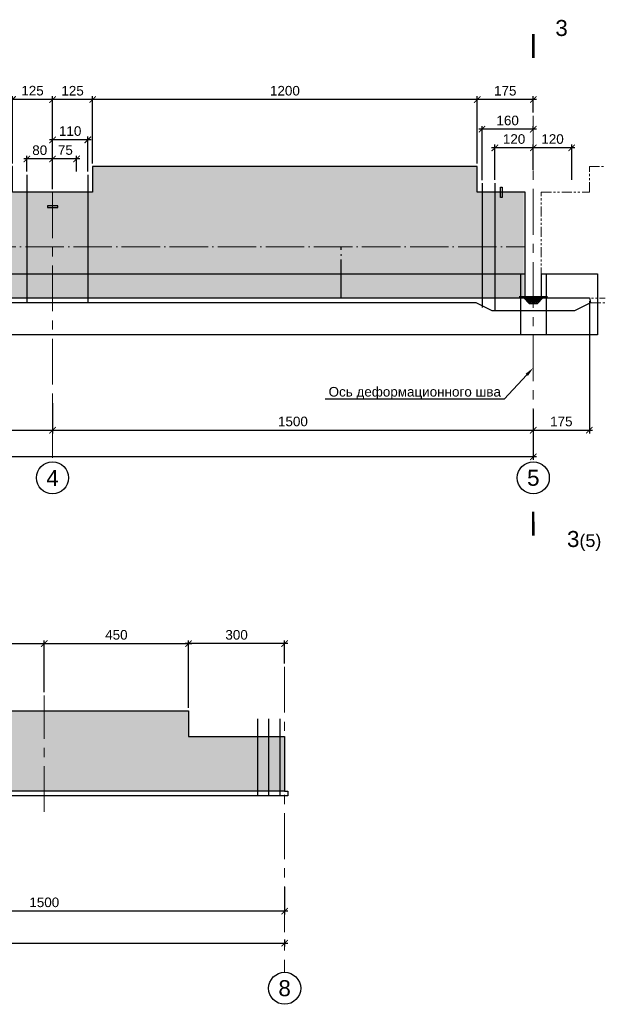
# Model space of a CAD drawing. Header units: millimetres. Extents: x 381297 to 840819, y 463079 to 618741.
# Tile 13 of 14: x 579835 to 598106, y 483111 to 513847. Entities that reach past the tile are written whole.
import ezdxf
from ezdxf import colors
from ezdxf.entities.mleader import LeaderData, LeaderLine
from ezdxf.math import Vec2, Vec3

# ---------------------------------------------------------------- set-up
doc = ezdxf.new("R2010")
doc.units = ezdxf.units.MM
for name, pattern in [('ACAD_ISO04W100', [30, 24, -3, 0, -3]), ('DASHED', [9, 6, -3]), ('PHANTOM', [63.5, 31.75, -6.35, 6.35, -6.35, 6.35, -6.35]), ('осевая', [50.8, 31.75, -6.35, 6.35, -6.35])]:
    doc.linetypes.add(name, pattern=pattern)
for name, color, linetype, lineweight in [('Бетон', 7, 'Continuous', 50), ('ГТО-2_Размеры', 7, 'Continuous', 15), ('Отдел_Выноски(стрелка)', 7, 'Continuous', 15), ('Отдел_Заглавные надписи', 7, 'Continuous', 30), ('Отдел_Разрезы. Сечения. Узлы', 7, 'Continuous', 15)]:
    doc.layers.add(name, color=color, linetype=linetype, lineweight=lineweight)
for name, color, linetype in [('ГП_металл', 7, 'Continuous'), ('Оси', 1, 'осевая'), ('Штриховка', 7, 'Continuous')]:
    doc.layers.add(name, color=color, linetype=linetype)
doc.styles.add('arial', font='arial.ttf')
doc.styles.add('аrial', font='arial.ttf')
doc.styles.add('ариал 0.9', font='arial.ttf', dxfattribs={"width": 0.9})
doc.styles.add('Рогун1', font='arial.ttf')
doc.dimstyles.new('100 мм', dxfattribs={"dimscale": 100, "dimtxt": 3.5, "dimasz": 2, "dimexe": 1, "dimexo": 1, "dimgap": 1.2, "dimtad": 1, "dimdec": 0, "dimlfac": 0.1, "dimrnd": 0.0001, "dimtxsty": 'Рогун1', "dimblk": 'ARCHTICK', "dimcen": 2.5, "dimdle": 1, "dimaunit": 1, "dimadec": 1, "dimazin": 0, "dimtfac": 1, "dimtdec": 0, "dimtmove": 1, "dimatfit": 3, "dimldrblk": 'ARCHTICK', "dimfxl": 1, "dimtfill": 1, "dimarcsym": 0})

# ---------------------------------------------------------------- blocks, each defined once
blk = doc.blocks.new('_ArchTick')
at = {"color": 0, "linetype": 'ByBlock', "const_width": 0.15}
blk.add_lwpolyline([(-0.5, -0.5), (0.5, 0.5)], dxfattribs=at)
blk = doc.blocks.new('*D100')
at = {"layer": 'Defpoints', "color": 0, "transparency": 16777216}
for p in [(580860, 501977), (565860, 501768), (580860, 501031)]:
    blk.add_point(p, dxfattribs=at)
at = {"layer": 'ГТО-2_Размеры', "color": 0, "lineweight": -2, "transparency": 16777216}
for p, q in [((565860, 501668), (565860, 500931)), ((580860, 501877), (580860, 500931)), ((565760, 501031), (580960, 501031))]:
    blk.add_line(p, q, dxfattribs=at)
at = {"layer": 'ГТО-2_Размеры', "color": 0, "lineweight": -2, "transparency": 16777216, "xscale": 200, "yscale": 200, "zscale": 200, "rotation": 180}
blk.add_blockref('_ArchTick', (565860, 501031), dxfattribs=at)
at = {"layer": 'ГТО-2_Размеры', "color": 0, "lineweight": -2, "transparency": 16777216, "xscale": 200, "yscale": 200, "zscale": 200}
blk.add_blockref('_ArchTick', (580860, 501031), dxfattribs=at)
at = {"layer": 'ГТО-2_Размеры', "color": 0, "transparency": 16777216, "insert": (573360, 501304), "char_height": 300, "attachment_point": 5, "style": 'Рогун1'}
blk.add_mtext('1500', dxfattribs=at)
blk = doc.blocks.new('*D101')
at = {"layer": 'Defpoints', "color": 0, "transparency": 16777216}
for p in [(580860, 501977), (595860, 501775), (595860, 501031)]:
    blk.add_point(p, dxfattribs=at)
at = {"layer": 'ГТО-2_Размеры', "color": 0, "lineweight": -2, "transparency": 16777216}
for p, q in [((580860, 501877), (580860, 500931)), ((595860, 501675), (595860, 500931)), ((580760, 501031), (595960, 501031))]:
    blk.add_line(p, q, dxfattribs=at)
at = {"layer": 'ГТО-2_Размеры', "color": 0, "lineweight": -2, "transparency": 16777216, "xscale": 200, "yscale": 200, "zscale": 200, "rotation": 180}
blk.add_blockref('_ArchTick', (580860, 501031), dxfattribs=at)
at = {"layer": 'ГТО-2_Размеры', "color": 0, "lineweight": -2, "transparency": 16777216, "xscale": 200, "yscale": 200, "zscale": 200}
blk.add_blockref('_ArchTick', (595860, 501031), dxfattribs=at)
at = {"layer": 'ГТО-2_Размеры', "color": 0, "transparency": 16777216, "insert": (588360, 501304), "char_height": 300, "attachment_point": 5, "style": 'Рогун1'}
blk.add_mtext('1500', dxfattribs=at)
blk = doc.blocks.new('*D102')
at = {"layer": 'Defpoints', "color": 0, "transparency": 16777216}
for p in [(535010, 505004), (595860, 501485), (535010, 500204)]:
    blk.add_point(p, dxfattribs=at)
at = {"layer": 'ГТО-2_Размеры', "color": 0, "lineweight": -2, "transparency": 16777216}
for p, q in [((535010, 504904), (535010, 500104)), ((595860, 501385), (595860, 500104)), ((595960, 500204), (534910, 500204))]:
    blk.add_line(p, q, dxfattribs=at)
at = {"layer": 'ГТО-2_Размеры', "color": 0, "lineweight": -2, "transparency": 16777216, "xscale": 200, "yscale": 200, "zscale": 200, "rotation": 180}
blk.add_blockref('_ArchTick', (535010, 500204), dxfattribs=at)
at = {"layer": 'ГТО-2_Размеры', "color": 0, "lineweight": -2, "transparency": 16777216, "xscale": 200, "yscale": 200, "zscale": 200}
blk.add_blockref('_ArchTick', (595860, 500204), dxfattribs=at)
at = {"layer": 'ГТО-2_Размеры', "color": 0, "transparency": 16777216, "insert": (564957, 500477), "char_height": 300, "attachment_point": 5, "style": 'Рогун1'}
blk.add_mtext('6085', dxfattribs=at)
blk = doc.blocks.new('*D107')
at = {"layer": 'Defpoints', "color": 0, "transparency": 16777216}
for p in [(582110, 511355), (582110, 509260), (594110, 509260)]:
    blk.add_point(p, dxfattribs=at)
at = {"layer": 'ГТО-2_Размеры', "color": 0, "lineweight": -2, "transparency": 16777216}
for p, q in [((594210, 511355), (582010, 511355)), ((582110, 509360), (582110, 511455)), ((594110, 509360), (594110, 511455))]:
    blk.add_line(p, q, dxfattribs=at)
at = {"layer": 'ГТО-2_Размеры', "color": 0, "lineweight": -2, "transparency": 16777216, "xscale": 200, "yscale": 200, "zscale": 200, "rotation": 180}
blk.add_blockref('_ArchTick', (582110, 511355), dxfattribs=at)
at = {"layer": 'ГТО-2_Размеры', "color": 0, "lineweight": -2, "transparency": 16777216, "xscale": 200, "yscale": 200, "zscale": 200}
blk.add_blockref('_ArchTick', (594110, 511355), dxfattribs=at)
at = {"layer": 'ГТО-2_Размеры', "color": 0, "transparency": 16777216, "insert": (588110, 511628), "char_height": 300, "attachment_point": 5, "style": 'Рогун1'}
blk.add_mtext('1200', dxfattribs=at)
blk = doc.blocks.new('*D108')
at = {"layer": 'Defpoints', "color": 0, "transparency": 16777216}
for p in [(579610, 511356), (579610, 509260), (580860, 508460)]:
    blk.add_point(p, dxfattribs=at)
at = {"layer": 'ГТО-2_Размеры', "color": 0, "lineweight": -2, "transparency": 16777216}
for p, q in [((580960, 511356), (579510, 511356)), ((579610, 509360), (579610, 511456)), ((580860, 508560), (580860, 511456))]:
    blk.add_line(p, q, dxfattribs=at)
at = {"layer": 'ГТО-2_Размеры', "color": 0, "lineweight": -2, "transparency": 16777216, "xscale": 200, "yscale": 200, "zscale": 200, "rotation": 180}
blk.add_blockref('_ArchTick', (579610, 511356), dxfattribs=at)
at = {"layer": 'ГТО-2_Размеры', "color": 0, "lineweight": -2, "transparency": 16777216, "xscale": 200, "yscale": 200, "zscale": 200}
blk.add_blockref('_ArchTick', (580860, 511356), dxfattribs=at)
at = {"layer": 'ГТО-2_Размеры', "color": 0, "transparency": 16777216, "insert": (580235, 511630), "char_height": 300, "attachment_point": 5, "style": 'Рогун1'}
blk.add_mtext('125', dxfattribs=at)
blk = doc.blocks.new('*D115')
at = {"layer": 'Defpoints', "color": 0, "transparency": 16777216}
for p in [(594110, 511355), (595860, 510851), (594110, 509260)]:
    blk.add_point(p, dxfattribs=at)
at = {"layer": 'ГТО-2_Размеры', "color": 0, "lineweight": -2, "transparency": 16777216}
for p, q in [((595960, 511355), (594010, 511355)), ((594110, 509360), (594110, 511455)), ((595860, 510951), (595860, 511455))]:
    blk.add_line(p, q, dxfattribs=at)
at = {"layer": 'ГТО-2_Размеры', "color": 0, "lineweight": -2, "transparency": 16777216, "xscale": 200, "yscale": 200, "zscale": 200, "rotation": 180}
blk.add_blockref('_ArchTick', (594110, 511355), dxfattribs=at)
at = {"layer": 'ГТО-2_Размеры', "color": 0, "lineweight": -2, "transparency": 16777216, "xscale": 200, "yscale": 200, "zscale": 200}
blk.add_blockref('_ArchTick', (595860, 511355), dxfattribs=at)
at = {"layer": 'ГТО-2_Размеры', "color": 0, "transparency": 16777216, "insert": (594985, 511628), "char_height": 300, "attachment_point": 5, "style": 'Рогун1'}
blk.add_mtext('175', dxfattribs=at)
blk = doc.blocks.new('*D98')
at = {"layer": 'Defpoints', "color": 0, "transparency": 16777216}
for p in [(597610, 505161), (595860, 501670), (597610, 501031)]:
    blk.add_point(p, dxfattribs=at)
at = {"layer": 'ГТО-2_Размеры', "color": 0, "lineweight": -2, "transparency": 16777216}
for p, q in [((597610, 505061), (597610, 500931)), ((595860, 501570), (595860, 500931)), ((595760, 501031), (597710, 501031))]:
    blk.add_line(p, q, dxfattribs=at)
at = {"layer": 'ГТО-2_Размеры', "color": 0, "lineweight": -2, "transparency": 16777216, "xscale": 200, "yscale": 200, "zscale": 200, "rotation": 180}
blk.add_blockref('_ArchTick', (595860, 501031), dxfattribs=at)
at = {"layer": 'ГТО-2_Размеры', "color": 0, "lineweight": -2, "transparency": 16777216, "xscale": 200, "yscale": 200, "zscale": 200}
blk.add_blockref('_ArchTick', (597610, 501031), dxfattribs=at)
at = {"layer": 'ГТО-2_Размеры', "color": 0, "transparency": 16777216, "insert": (596735, 501304), "char_height": 300, "attachment_point": 5, "style": 'Рогун1'}
blk.add_mtext('175', dxfattribs=at)
blk = doc.blocks.new('*D118')
at = {"layer": 'Defpoints', "color": 0, "transparency": 16777216}
for p in [(580860, 511355), (580860, 509260), (582110, 509260)]:
    blk.add_point(p, dxfattribs=at)
at = {"layer": 'ГТО-2_Размеры', "color": 0, "lineweight": -2, "transparency": 16777216}
for p, q in [((582210, 511355), (580760, 511355)), ((580860, 509360), (580860, 511455)), ((582110, 509360), (582110, 511455))]:
    blk.add_line(p, q, dxfattribs=at)
at = {"layer": 'ГТО-2_Размеры', "color": 0, "lineweight": -2, "transparency": 16777216, "xscale": 200, "yscale": 200, "zscale": 200, "rotation": 180}
blk.add_blockref('_ArchTick', (580860, 511355), dxfattribs=at)
at = {"layer": 'ГТО-2_Размеры', "color": 0, "lineweight": -2, "transparency": 16777216, "xscale": 200, "yscale": 200, "zscale": 200}
blk.add_blockref('_ArchTick', (582110, 511355), dxfattribs=at)
at = {"layer": 'ГТО-2_Размеры', "color": 0, "transparency": 16777216, "insert": (581485, 511628), "char_height": 300, "attachment_point": 5, "style": 'Рогун1'}
blk.add_mtext('125', dxfattribs=at)
blk = doc.blocks.new('*D123')
at = {"layer": 'Defpoints', "color": 0, "transparency": 16777216}
for p in [(580060, 509499), (580060, 509008), (580860, 508999)]:
    blk.add_point(p, dxfattribs=at)
at = {"layer": 'ГТО-2_Размеры', "color": 0, "lineweight": -2, "transparency": 16777216}
for p, q in [((580960, 509499), (579960, 509499)), ((580060, 509108), (580060, 509599)), ((580860, 509099), (580860, 509599))]:
    blk.add_line(p, q, dxfattribs=at)
at = {"layer": 'ГТО-2_Размеры', "color": 0, "lineweight": -2, "transparency": 16777216, "xscale": 200, "yscale": 200, "zscale": 200, "rotation": 180}
blk.add_blockref('_ArchTick', (580060, 509499), dxfattribs=at)
at = {"layer": 'ГТО-2_Размеры', "color": 0, "lineweight": -2, "transparency": 16777216, "xscale": 200, "yscale": 200, "zscale": 200}
blk.add_blockref('_ArchTick', (580860, 509499), dxfattribs=at)
at = {"layer": 'ГТО-2_Размеры', "color": 0, "transparency": 16777216, "insert": (580460, 509772), "char_height": 300, "attachment_point": 5, "style": 'Рогун1'}
blk.add_mtext('80', dxfattribs=at)
blk = doc.blocks.new('*D124')
at = {"layer": 'Defpoints', "color": 0, "transparency": 16777216}
for p in [(580860, 509499), (580860, 509008), (581610, 509008)]:
    blk.add_point(p, dxfattribs=at)
at = {"layer": 'ГТО-2_Размеры', "color": 0, "lineweight": -2, "transparency": 16777216}
for p, q in [((581710, 509499), (580760, 509499)), ((580860, 509108), (580860, 509599)), ((581610, 509108), (581610, 509599))]:
    blk.add_line(p, q, dxfattribs=at)
at = {"layer": 'ГТО-2_Размеры', "color": 0, "lineweight": -2, "transparency": 16777216, "xscale": 200, "yscale": 200, "zscale": 200, "rotation": 180}
blk.add_blockref('_ArchTick', (580860, 509499), dxfattribs=at)
at = {"layer": 'ГТО-2_Размеры', "color": 0, "lineweight": -2, "transparency": 16777216, "xscale": 200, "yscale": 200, "zscale": 200}
blk.add_blockref('_ArchTick', (581610, 509499), dxfattribs=at)
at = {"layer": 'ГТО-2_Размеры', "color": 0, "transparency": 16777216, "insert": (581260, 509777), "char_height": 300, "attachment_point": 5, "style": 'Рогун1'}
blk.add_mtext('75', dxfattribs=at)
blk = doc.blocks.new('*D125')
at = {"layer": 'Defpoints', "color": 0, "transparency": 16777216}
for p in [(580860, 510096), (580860, 509499), (581960, 509008)]:
    blk.add_point(p, dxfattribs=at)
at = {"layer": 'ГТО-2_Размеры', "color": 0, "lineweight": -2, "transparency": 16777216}
for p, q in [((582060, 510096), (580760, 510096)), ((580860, 509599), (580860, 510196)), ((581960, 509108), (581960, 510196))]:
    blk.add_line(p, q, dxfattribs=at)
at = {"layer": 'ГТО-2_Размеры', "color": 0, "lineweight": -2, "transparency": 16777216, "xscale": 200, "yscale": 200, "zscale": 200, "rotation": 180}
blk.add_blockref('_ArchTick', (580860, 510096), dxfattribs=at)
at = {"layer": 'ГТО-2_Размеры', "color": 0, "lineweight": -2, "transparency": 16777216, "xscale": 200, "yscale": 200, "zscale": 200}
blk.add_blockref('_ArchTick', (581960, 510096), dxfattribs=at)
at = {"layer": 'ГТО-2_Размеры', "color": 0, "transparency": 16777216, "insert": (581410, 510369), "char_height": 300, "attachment_point": 5, "style": 'Рогун1'}
blk.add_mtext('110', dxfattribs=at)
blk = doc.blocks.new('*D128')
at = {"layer": 'Defpoints', "color": 0, "transparency": 16777216}
for p in [(595860, 509847), (595860, 509058), (597060, 508746)]:
    blk.add_point(p, dxfattribs=at)
at = {"layer": 'ГТО-2_Размеры', "color": 0, "lineweight": -2, "transparency": 16777216}
for p, q in [((595860, 509158), (595860, 509947)), ((597060, 508846), (597060, 509947)), ((597160, 509847), (595760, 509847))]:
    blk.add_line(p, q, dxfattribs=at)
at = {"layer": 'ГТО-2_Размеры', "color": 0, "lineweight": -2, "transparency": 16777216, "xscale": 200, "yscale": 200, "zscale": 200, "rotation": 180}
blk.add_blockref('_ArchTick', (595860, 509847), dxfattribs=at)
at = {"layer": 'ГТО-2_Размеры', "color": 0, "lineweight": -2, "transparency": 16777216, "xscale": 200, "yscale": 200, "zscale": 200}
blk.add_blockref('_ArchTick', (597060, 509847), dxfattribs=at)
at = {"layer": 'ГТО-2_Размеры', "color": 0, "transparency": 16777216, "insert": (596460, 510120), "char_height": 300, "attachment_point": 5, "style": 'Рогун1', "bg_fill": 3, "box_fill_scale": 1.1, "bg_fill_color": 256, "bg_fill_true_color": 13158600, "bg_fill_transparency": 0}
blk.add_mtext('120', dxfattribs=at)
blk = doc.blocks.new('*D129')
at = {"layer": 'Defpoints', "color": 0, "transparency": 16777216}
for p in [(594660, 509847), (595860, 509219), (594660, 508746)]:
    blk.add_point(p, dxfattribs=at)
at = {"layer": 'ГТО-2_Размеры', "color": 0, "lineweight": -2, "transparency": 16777216}
for p, q in [((594660, 508846), (594660, 509947)), ((595860, 509319), (595860, 509947)), ((595960, 509847), (594560, 509847))]:
    blk.add_line(p, q, dxfattribs=at)
at = {"layer": 'ГТО-2_Размеры', "color": 0, "lineweight": -2, "transparency": 16777216, "xscale": 200, "yscale": 200, "zscale": 200, "rotation": 180}
blk.add_blockref('_ArchTick', (594660, 509847), dxfattribs=at)
at = {"layer": 'ГТО-2_Размеры', "color": 0, "lineweight": -2, "transparency": 16777216, "xscale": 200, "yscale": 200, "zscale": 200}
blk.add_blockref('_ArchTick', (595860, 509847), dxfattribs=at)
at = {"layer": 'ГТО-2_Размеры', "color": 0, "transparency": 16777216, "insert": (595260, 510120), "char_height": 300, "attachment_point": 5, "style": 'Рогун1', "bg_fill": 3, "box_fill_scale": 1.1, "bg_fill_color": 256, "bg_fill_true_color": 13158600, "bg_fill_transparency": 0}
blk.add_mtext('120', dxfattribs=at)
blk = doc.blocks.new('*D130')
at = {"layer": 'Defpoints', "color": 0, "transparency": 16777216}
for p in [(594260, 510427), (595860, 510306), (594260, 508740)]:
    blk.add_point(p, dxfattribs=at)
at = {"layer": 'ГТО-2_Размеры', "color": 0, "lineweight": -2, "transparency": 16777216}
for p, q in [((595960, 510427), (594160, 510427)), ((594260, 508840), (594260, 510527)), ((595860, 510406), (595860, 510527))]:
    blk.add_line(p, q, dxfattribs=at)
at = {"layer": 'ГТО-2_Размеры', "color": 0, "lineweight": -2, "transparency": 16777216, "xscale": 200, "yscale": 200, "zscale": 200, "rotation": 180}
blk.add_blockref('_ArchTick', (594260, 510427), dxfattribs=at)
at = {"layer": 'ГТО-2_Размеры', "color": 0, "lineweight": -2, "transparency": 16777216, "xscale": 200, "yscale": 200, "zscale": 200}
blk.add_blockref('_ArchTick', (595860, 510427), dxfattribs=at)
at = {"layer": 'ГТО-2_Размеры', "color": 0, "transparency": 16777216, "insert": (595060, 510700), "char_height": 300, "attachment_point": 5, "style": 'Рогун1', "bg_fill": 3, "box_fill_scale": 1.1, "bg_fill_color": 256, "bg_fill_true_color": 13158600, "bg_fill_transparency": 0}
blk.add_mtext('160', dxfattribs=at)
blk = doc.blocks.new('*D142')
at = {"layer": 'Defpoints', "color": 0, "transparency": 16777216}
for p in [(588102, 486881), (573102, 486858), (573102, 486019)]:
    blk.add_point(p, dxfattribs=at)
at = {"layer": 'ГТО-2_Размеры', "color": 0, "lineweight": -2, "transparency": 16777216}
for p, q in [((573102, 486758), (573102, 485919)), ((588102, 486781), (588102, 485919)), ((588202, 486019), (573002, 486019))]:
    blk.add_line(p, q, dxfattribs=at)
at = {"layer": 'ГТО-2_Размеры', "color": 0, "lineweight": -2, "transparency": 16777216, "xscale": 200, "yscale": 200, "zscale": 200, "rotation": 180}
blk.add_blockref('_ArchTick', (573102, 486019), dxfattribs=at)
at = {"layer": 'ГТО-2_Размеры', "color": 0, "lineweight": -2, "transparency": 16777216, "xscale": 200, "yscale": 200, "zscale": 200}
blk.add_blockref('_ArchTick', (588102, 486019), dxfattribs=at)
at = {"layer": 'ГТО-2_Размеры', "color": 0, "transparency": 16777216, "insert": (580602, 486292), "char_height": 300, "attachment_point": 5, "style": 'Рогун1'}
blk.add_mtext('1500', dxfattribs=at)
blk = doc.blocks.new('*D145')
at = {"layer": 'Defpoints', "color": 0, "transparency": 16777216}
for p in [(543102, 485230), (588102, 485234), (588102, 485019)]:
    blk.add_point(p, dxfattribs=at)
at = {"layer": 'ГТО-2_Размеры', "color": 0, "lineweight": -2, "transparency": 16777216}
for p, q in [((543102, 485130), (543102, 484919)), ((588102, 485134), (588102, 484919)), ((543002, 485019), (588202, 485019))]:
    blk.add_line(p, q, dxfattribs=at)
at = {"layer": 'ГТО-2_Размеры', "color": 0, "lineweight": -2, "transparency": 16777216, "xscale": 200, "yscale": 200, "zscale": 200, "rotation": 180}
blk.add_blockref('_ArchTick', (543102, 485019), dxfattribs=at)
at = {"layer": 'ГТО-2_Размеры', "color": 0, "lineweight": -2, "transparency": 16777216, "xscale": 200, "yscale": 200, "zscale": 200}
blk.add_blockref('_ArchTick', (588102, 485019), dxfattribs=at)
at = {"layer": 'ГТО-2_Размеры', "color": 0, "transparency": 16777216, "insert": (565602, 485292), "char_height": 300, "attachment_point": 5, "style": 'Рогун1'}
blk.add_mtext('4500', dxfattribs=at)
blk = doc.blocks.new('*D160')
at = {"layer": 'Defpoints', "color": 0, "transparency": 16777216}
for p in [(585102, 494370), (588102, 493646), (585102, 492269)]:
    blk.add_point(p, dxfattribs=at)
at = {"layer": 'ГТО-2_Размеры', "color": 0, "lineweight": -2, "transparency": 16777216}
for p, q in [((588202, 494370), (585002, 494370)), ((585102, 492369), (585102, 494470)), ((588102, 493746), (588102, 494470))]:
    blk.add_line(p, q, dxfattribs=at)
at = {"layer": 'ГТО-2_Размеры', "color": 0, "lineweight": -2, "transparency": 16777216, "xscale": 200, "yscale": 200, "zscale": 200, "rotation": 180}
blk.add_blockref('_ArchTick', (585102, 494370), dxfattribs=at)
at = {"layer": 'ГТО-2_Размеры', "color": 0, "lineweight": -2, "transparency": 16777216, "xscale": 200, "yscale": 200, "zscale": 200}
blk.add_blockref('_ArchTick', (588102, 494370), dxfattribs=at)
at = {"layer": 'ГТО-2_Размеры', "color": 0, "transparency": 16777216, "insert": (586602, 494643), "char_height": 300, "attachment_point": 5, "style": 'Рогун1'}
blk.add_mtext('300', dxfattribs=at)
blk = doc.blocks.new('*D150')
at = {"layer": 'Defpoints', "color": 0, "transparency": 16777216}
for p in [(580602, 494370), (580602, 492755), (576102, 492269)]:
    blk.add_point(p, dxfattribs=at)
at = {"layer": 'ГТО-2_Размеры', "color": 0, "lineweight": -2, "transparency": 16777216}
for p, q in [((576002, 494370), (580702, 494370)), ((576102, 492369), (576102, 494470)), ((580602, 492855), (580602, 494470))]:
    blk.add_line(p, q, dxfattribs=at)
at = {"layer": 'ГТО-2_Размеры', "color": 0, "lineweight": -2, "transparency": 16777216, "xscale": 200, "yscale": 200, "zscale": 200, "rotation": 180}
blk.add_blockref('_ArchTick', (576102, 494370), dxfattribs=at)
at = {"layer": 'ГТО-2_Размеры', "color": 0, "lineweight": -2, "transparency": 16777216, "xscale": 200, "yscale": 200, "zscale": 200}
blk.add_blockref('_ArchTick', (580602, 494370), dxfattribs=at)
at = {"layer": 'ГТО-2_Размеры', "color": 0, "transparency": 16777216, "insert": (578352, 494643), "char_height": 300, "attachment_point": 5, "style": 'Рогун1'}
blk.add_mtext('450', dxfattribs=at)
blk = doc.blocks.new('*D158')
at = {"layer": 'Defpoints', "color": 0, "transparency": 16777216}
for p in [(585102, 494370), (580602, 492755), (585102, 492269)]:
    blk.add_point(p, dxfattribs=at)
at = {"layer": 'ГТО-2_Размеры', "color": 0, "lineweight": -2, "transparency": 16777216}
for p, q in [((580502, 494370), (585202, 494370)), ((580602, 492855), (580602, 494470)), ((585102, 492369), (585102, 494470))]:
    blk.add_line(p, q, dxfattribs=at)
at = {"layer": 'ГТО-2_Размеры', "color": 0, "lineweight": -2, "transparency": 16777216, "xscale": 200, "yscale": 200, "zscale": 200, "rotation": 180}
blk.add_blockref('_ArchTick', (580602, 494370), dxfattribs=at)
at = {"layer": 'ГТО-2_Размеры', "color": 0, "lineweight": -2, "transparency": 16777216, "xscale": 200, "yscale": 200, "zscale": 200}
blk.add_blockref('_ArchTick', (585102, 494370), dxfattribs=at)
at = {"layer": 'ГТО-2_Размеры', "color": 0, "transparency": 16777216, "insert": (582852, 494643), "char_height": 300, "attachment_point": 5, "style": 'Рогун1'}
blk.add_mtext('450', dxfattribs=at)

msp = doc.modelspace()

# ---------------------------------------------------------------- hatches: boundary and pattern name
h = msp.add_hatch()
h.set_pattern_fill('AR-SAND', color=256, scale=0.3)
h.set_pattern_definition([(37.5, (593518.02, 504445.116), (-0.48001, 14.682397), [0, -11.5824, 0, -12.954, 0, -12.3825]), (7.5, (593518.02, 504445.116), (13.4857, 21.50475), [0, -6.2484, 0, -10.4394, 0, -4.0005]), (327.5, (593508.648, 504445.116), (23.72977, 0.043116), [0, -3.81, 0, -13.716, 0, -17.907]), (317.5, (593508.648, 504445.116), (22.9067, 6.68788), [0, -1.905, 0, -8.9916, 0, -10.287])])
h.paths.add_polyline_path([(595418.9752601, 505211.236364), (595419.0844338, 505180.0137382), (595681.1023501, 505181.3792698), (595681.1023501, 505180.3792698), (596301.1329761, 505181.4924004), (596301.1023501, 505211.3792698)])
h = msp.add_hatch()
h.set_pattern_fill('ANSI37', color=256, scale=10)
h.set_pattern_definition([(45, (593400.71, 504394.86), (-22.45064, 22.45064), []), (135, (593400.71, 504394.86), (-22.45064, -22.45064), [])])
h.paths.add_polyline_path([(595564.9922443, 505172.7170455), (595565.7457215, 505171.9408155), (595721.6556674, 505016.3183336), (595993.516771, 505016.3183336), (596157.7692129, 505171.810921)])
at = {"layer": 'Штриховка', "lineweight": 13}
h = msp.add_hatch(dxfattribs=at)
h.set_pattern_fill('AR-CONC', color=256, scale=10)
h.set_pattern_definition([(50, (188136, -8668.5), (1821.8467, -159.391), [190.5, -2095.5]), (355, (188136, -8668.5), (-352.434, 1910.5685), [152.4, -1676.406]), (100.45144, (188287.8, -8681.7), (1469.4125, 1751.1775), [161.9, -1780.9024]), (46.1842, (188136, -8160.5), (2710.7904, -420.423), [285.75, -3143.25]), (96.63556, (188362, -8195.5), (2374.041, 2474.261), [242.85, -2671.356]), (351.18415, (188136, -8160.5), (2374.041, 2474.261), [228.6, -2514.597]), (21, (188390, -8287.5), (1516.144, -1022.652), [190.5, -2095.5]), (326, (188390, -8287.5), (618.0203, 1841.8797), [152.4, -1676.4]), (71.45144, (188516.3, -8372.7), (2134.164, 819.2277), [161.9, -1780.8994]), (37.5, (188136, -8668.46), (30.88603, 845.5504), [0, -1656.08, 0, -1701.8, 0, -1682.75]), (7.5, (188136, -8668.5), (668.1966, 1001.8057), [0, -970.28, 0, -1617.98, 0, -641.35]), (327.5, (187569.6, -8668.46), (1355.90595, -57.28744), [0, -635, 0, -1981.2, 0, -2628.9]), (317.5, (187315.6, -8668.5), (1481.2918, 254.265), [0, -825.5, 0, -1315.72, 0, -1866.9])])
h.paths.add_polyline_path([(537610.0904318, 508459.6469776), (535010.0904318, 508459.6469776), (535010.0904318, 505159.6469776), (594860.0904318, 505159.6469776), (595560.0904318, 505159.6478327), (595560.0904318, 508459.6478327), (594110.090432, 508459.6469776), (594110.090432, 509259.6469776), (582110.0904319, 509259.6469776), (582110.0904319, 508459.6469776), (579610.0904319, 508459.6469776), (579610.0904319, 509259.6469776), (567610.0904315, 509259.6469776), (567610.0904315, 508459.6469776), (564110.090432, 508459.6469776), (564110.090432, 509259.6469776), (552110.0904319, 509259.6469776), (552110.0904319, 508459.6469776), (549610.0904319, 508459.6469776), (549610.0904319, 509259.6469776), (537610.0904318, 509259.6469776)])
at = {"layer": 'Штриховка', "lineweight": 15}
h = msp.add_hatch(dxfattribs=at)
h.set_pattern_fill('AR-CONC', color=256, scale=10)
h.set_pattern_definition([(50, (120424.9, -7918.6), (1821.8467, -159.391), [190.5, -2095.5]), (355, (120424.9, -7918.6), (-352.434, 1910.5685), [152.4, -1676.406]), (100.45144, (120576.7, -7931.9), (1469.4125, 1751.1775), [161.9, -1780.9024]), (46.1842, (120424.9, -7410.6), (2710.7904, -420.423), [285.75, -3143.25]), (96.63556, (120650.8, -7445.6), (2374.041, 2474.261), [242.85, -2671.356]), (351.18415, (120425, -7410.6), (2374.041, 2474.261), [228.6, -2514.597]), (21, (120678.9, -7537.6), (1516.144, -1022.652), [190.5, -2095.5]), (326, (120678.9, -7537.6), (618.0203, 1841.8797), [152.4, -1676.4]), (71.45144, (120805.2, -7622.8), (2134.164, 819.2277), [161.9, -1780.8994]), (37.5, (120424.86, -7918.6), (30.88603, 845.5504), [0, -1656.08, 0, -1701.8, 0, -1682.75]), (7.5, (120424.9, -7918.6), (668.1966, 1001.8057), [0, -970.28, 0, -1617.98, 0, -641.35]), (327.5, (119858.44, -7918.6), (1355.90595, -57.28744), [0, -635, 0, -1981.2, 0, -2628.9]), (317.5, (119604.4, -7918.6), (1481.2918, 254.265), [0, -825.5, 0, -1315.72, 0, -1866.9])])
h.paths.add_polyline_path([(576101.5874477, 492269.3243262), (576101.5874477, 491469.3243262), (571351.5874482, 491469.3243262), (571351.5874482, 492269.3243262), (559351.5874478, 492269.3243262), (559351.5874478, 491469.3243262), (556851.5874478, 491469.3243262), (556851.5874478, 492269.3243262), (544851.5874477, 492269.3243262), (544851.5874477, 491469.3243262), (543501.5874479, 491469.3243262), (543501.5874479, 489769.3243262), (543116.5874479, 489769.3243262), (543116.5874479, 488169.3243262), (544851.5874477, 488169.3243262), (548051.5874477, 489769.3243262), (588101.5874478, 489769.3243262), (588101.5874478, 491469.3243262), (585101.5874478, 491469.3243262), (585101.5874478, 492269.3243262)])

# ---------------------------------------------------------------- linework, layer by layer
at = {"lineweight": 30}
for points in [[(580060.0904319, 509007.5895788), (580060.0904319, 505021.4190032)], [(581960.0904319, 509007.5895788), (581960.0904319, 505021.4190032)], [(594260.0904318, 508739.9013528), (594260.0904318, 504866.9435192)], [(594660.0904318, 508745.819193), (594660.0904318, 504759.6486174)], [(587251.5874479, 492017.2669274), (587251.5874479, 489619.3243262)], [(587601.5874479, 492017.2669274), (587601.5874479, 489619.3243262)], [(587951.5874479, 492017.2669274), (587951.5874479, 489619.3243262)]]:
    msp.add_lwpolyline(points, dxfattribs=at)
at = {"color": 6, "lineweight": 25}
for points in [[(594833.9712482, 508299.6469234), (594833.9712482, 508619.6469234), (594886.209502, 508619.6469234), (594886.209502, 508299.6469234)], [(581020.0904854, 508035.7594595), (580700.09043, 508035.7594046), (580700.09043, 507983.5211508), (581020.0904854, 507983.5212057)]]:
    msp.add_lwpolyline(points, close=True, dxfattribs=at)
at = {"color": 4, "linetype": 'ACAD_ISO04W100', "lineweight": 15, "ltscale": 50}
msp.add_lwpolyline([(535010.0904318, 506759.6469776), (595610.0904318, 506759.6469776)], dxfattribs=at)
at = {"color": 4, "linetype": 'ACAD_ISO04W100', "ltscale": 50}
msp.add_lwpolyline([(589860.0904318, 505159.6474249), (589860.0904318, 506759.6469776)], dxfattribs=at)
at = {"color": 3, "lineweight": 25}
msp.add_lwpolyline([(596301.0556285, 505161.0022886), (597610.0904315, 505161.0022886), (597645.3253341, 505009.5609704), (597145.5006282, 504759.6486174), (594574.6802354, 504759.6486174), (594074.8555294, 505009.5609704), (534910.0904318, 505009.5609704), (534910.0904318, 505159.6469776), (535010.0904318, 505159.6469776)], dxfattribs=at)
at = {"color": 4, "lineweight": 25, "ltscale": 100}
msp.add_lwpolyline([(595321.3457453, 505159.6469776), (595560.0904318, 505159.6469776), (595730.0904318, 504989.6469776), (595990.0904318, 504989.6469776), (596160.0904318, 505159.6469776), (596432.1624861, 505159.6469776)], dxfattribs=at)
at = {"linetype": 'DASHED', "ltscale": 7, "const_width": 10}
for points in [[(595419.0844338, 505180.0137382), (596301.0964298, 505180.0137382)], [(595983.6072354, 505009.7284065), (595717.8667274, 505009.7284065), (595562.3166118, 505165.0449023), (595419.0844338, 505165.0449023)]]:
    msp.add_lwpolyline(points, dxfattribs=at)
at = {"color": 4, "ltscale": 100}
msp.add_lwpolyline([(595418.9752601, 505211.236364), (596301.2452558, 505211.236364)], dxfattribs=at)
at = {"linetype": 'DASHED', "lineweight": 25, "ltscale": 7, "const_width": 10}
msp.add_lwpolyline([(595729.7189836, 504995.9199673), (595988.3742025, 504995.9199673), (596157.8667717, 505164.6469776), (596301.0964298, 505164.6469776)], dxfattribs=at)
at = {"color": 3, "lineweight": 30}
msp.add_lwpolyline([(588101.5874479, 489769.3243262), (588201.5874479, 489769.3243262), (588201.5874479, 489619.3243262), (548086.9976443, 489619.3243262), (547987.7264283, 489569.6887181)], dxfattribs=at)
for centre in [(580860.0904318, 499543.8676067), (595860.0904318, 499543.8676067), (588101.5874479, 483610.7390134)]:
    msp.add_circle(centre, 500)
at = {"layer": 'Бетон', "color": 1, "lineweight": 25, "ltscale": 10}
for points in [[(596110.0904318, 505909.6469776), (597861.3918984, 505909.6469776), (597861.3918984, 504009.6469776), (534910.0904318, 504009.6469776), (534910.0904318, 510009.6469776), (535310.0904318, 510009.6469776), (535310.0904318, 505909.6469776), (595610.0904318, 505909.6469776)], [(595461.3918984, 505909.6469776), (595461.3918984, 504009.6469776)], [(596110.0904318, 505909.6469776), (596110.0904318, 505211.236364)], [(596261.3918984, 505909.6469776), (596261.3918984, 504009.6469776)]]:
    msp.add_lwpolyline(points, dxfattribs=at)
at = {"layer": 'Бетон', "color": 2, "lineweight": 25, "ltscale": 10}
msp.add_lwpolyline([(595610.0904318, 505159.6486879), (595610.0904318, 508459.6469776), (594110.090432, 508459.6469776), (594110.090432, 509259.6469776), (582110.0904319, 509259.6469776), (582110.0904319, 508459.6469776), (579610.0904319, 508459.6469776), (579610.0904319, 509259.6469776), (567610.0904315, 509259.6469776), (567610.0904315, 508459.6469776), (564110.090432, 508459.6469776), (564110.090432, 509259.6469776), (552110.0904319, 509259.6469776), (552110.0904319, 508459.6469776), (549610.0904319, 508459.6469776), (549610.0904319, 509259.6469776), (537610.0904318, 509259.6469776), (537610.0904318, 508459.6469776), (535010.0904318, 508459.6469776), (535010.0904318, 505159.6469776)], close=True, dxfattribs=at)
at = {"layer": 'Бетон', "color": 251, "linetype": 'PHANTOM', "lineweight": 0, "ltscale": 10}
for points in [[(596110.0904318, 505159.6469776), (596110.0904318, 508459.6469776), (597610.0904315, 508459.6469776), (597610.0904315, 509259.6469776), (598106.4367306, 509259.6469776)], [(596660.0904318, 505159.4067511), (598106.4367306, 505159.4067511)], [(597645.3253341, 505009.5609704), (598106.4367306, 505009.5609704)]]:
    msp.add_lwpolyline(points, dxfattribs=at)
at = {"layer": 'Бетон', "color": 2, "lineweight": 25, "ltscale": 10}
for points in [[(543116.5874479, 488669.3243262), (543116.5874479, 489769.3243262), (543501.5874479, 489769.3243262), (543501.5874479, 491469.3243262), (544851.5874477, 491469.3243262), (544851.5874477, 492269.3243262), (556851.5874478, 492269.3243262), (556851.5874478, 491469.3243262), (559351.5874478, 491469.3243262), (559351.5874478, 492269.3243262), (571351.5874482, 492269.3243262), (571351.5874482, 491469.3243262), (576101.5874477, 491469.3243262), (576101.5874477, 492269.3243262), (585101.5874478, 492269.3243262), (585101.5874478, 491469.3243262), (588101.5874478, 491469.3243262), (588101.5874478, 489769.3243262)], [(588101.5874479, 489769.3243262), (548051.5874477, 489769.3243262), (547970.02133, 489728.5412673)]]:
    msp.add_lwpolyline(points, dxfattribs=at)
at = {"layer": 'ГП_металл', "color": 1, "lineweight": 30, "const_width": 4}
msp.add_lwpolyline([(595993.516771, 505016.3183336), (595721.6556674, 505016.3183336), (595565.3689829, 505172.3289305), (595418.9758186, 505172.5510155), (595418.9750968, 505222.5508285)], dxfattribs=at)
at = {"layer": 'ГП_металл', "color": 1, "lineweight": 30}
msp.add_lwpolyline([(595729.7189836, 505002.5098944, 4, 4, 0), (595984.5852625, 505002.5098944, 4, 4, 0), (596157.7692129, 505171.810921, 4, 4, 0), (596301.0964298, 505171.810921, 4, 4, 0), (596301.2851735, 505221.810921, 0, 0, 0)], format="xyseb", dxfattribs=at)
at = {"layer": 'Оси', "linetype": 'осевая', "lineweight": 15, "ltscale": 45}
msp.add_line((580601.5874477, 489114.9806469), (580601.5874477, 492755.4555868), dxfattribs=at)
for points in [[(595860.0904318, 510850.6871044), (595860.0904318, 500043.8676067)], [(580860.0904318, 508459.6469776), (580860.0904318, 500043.8676067)], [(588101.5874479, 493645.9619403), (588101.5874479, 484110.7390134)]]:
    msp.add_lwpolyline(points, dxfattribs=at)
at = {"layer": 'Отдел_Разрезы. Сечения. Узлы'}
for points in [[(595860.1190724, 512650.9779731, 75, 75, 0), (595860.0761115, 513400.9779719, 75, 75, 0), (595860.0904318, 513150.9779724, 0, 100, 0), (596360.090431, 513151.006613, 0, 0, 0), (597110.0904298, 513151.0495739, 0, 0, 0)], [(595859.7269866, 498492.4469722, 75, 75, 0), (595860.2721543, 497742.4471704, 75, 75, 0), (595860.0904317, 497992.4471044, 0, 100, 0), (596360.0902997, 497992.8105495, 0, 0, 0), (597110.0901016, 497993.3557171, 0, 0, 0)]]:
    msp.add_lwpolyline(points, format="xyseb", dxfattribs=at)

# ---------------------------------------------------------------- texts
at = {"insert": (596911.0757941, 497886.4424107), "char_height": 2.5, "attachment_point": 1, "style": 'аrial'}
msp.add_mtext_dynamic_manual_height_columns('{\\H200x;3\\H0.8x;(5)}', width=3148.469281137, gutter_width=12.5, heights=[0], dxfattribs=at)
at = {"layer": 'Отдел_Заглавные надписи', "char_height": 500, "width": 487.007697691, "attachment_point": 5, "style": 'arial'}
for s, insert in [('4', (580860.0904318, 499543.8676067)), ('5', (595860.0904318, 499543.8676067)), ('8', (588101.5874479, 483610.7390134))]:
    msp.add_mtext(s, dxfattribs=dict(at, insert=insert))
at = {"layer": 'Отдел_Разрезы. Сечения. Узлы', "style": 'ариал 0.9'}
msp.add_text('3', height=500, dxfattribs=at).set_placement((596547.691922, 513338.5365403, 1507.2841379))

# ---------------------------------------------------------------- dimensions: what is measured, and where the dimension line sits
at = {"layer": 'ГТО-2_Размеры'}
for base, p1, p2, picture, middle in [((579610.0904319, 511356.4578944), (580860.0904319, 508459.6469776), (579610.0904319, 509259.6469776), '*D108', (580235.0904319, 511629.6297907)), ((580860.0904319, 511355.2078944), (582110.0904319, 509259.6469776), (580860.0904319, 509259.6469776), '*D118', (581485.0904319, 511628.3797907)), ((582110.0904318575, 511355.2078943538), (594110.0904319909, 509259.6469775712), (582110.0904318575, 509259.6469775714), '*D107', (588110.0904319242, 511628.3797906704)), ((597610.0904315, 501031.1834883), (595860.0904318, 501669.7865651), (597610.0904315, 505161.0022886), '*D98', (596735.0904316, 501304.3553846)), ((580860.0904317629, 501031.1834882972), (565860.0904317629, 501767.8548408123), (580860.0904317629, 501976.7572921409), '*D100', (573360.0904317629, 501304.3553846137)), ((595860.0904317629, 501031.1834882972), (580860.0904317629, 501976.7572921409), (595860.0904317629, 501774.781684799), '*D101', (588360.0904317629, 501304.3553846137))]:
    dim = msp.add_linear_dim(base=base, p1=p1, p2=p2, dimstyle='100 мм', override={"dimtxt": 3, "dimdec": 6, "dimtfill": 0}, dxfattribs=at)
    dim.commit()
    dim.dimension.update_dxf_attribs({"geometry": picture, "text_midpoint": middle})
for base, p1, p2, picture, middle in [((594110.090432, 511355.2078944), (595860.0904318, 510850.6871044), (594110.090432, 509259.6469776), '*D115', (594985.0904319, 511355.2078944)), ((580060.0904319, 509498.9671853), (580860.0904319, 508999.4233596), (580060.0904319, 509007.5895788), '*D123', (580460.0904319, 509498.9671853)), ((580860.0904319, 509498.9671853), (581610.0904319, 509007.5895788), (580860.0904319, 509007.5895788), '*D124', (581260.0904319, 509504.6639699)), ((535010.090431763, 500204.0476998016), (595860.0904317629, 501485.4182308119), (535010.090431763, 505004.2595301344), '*D102', (564956.6048659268, 500204.0476998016))]:
    dim = msp.add_linear_dim(base=base, p1=p1, p2=p2, dimstyle='100 мм', override={"dimtxt": 3, "dimdec": 6, "dimtfill": 0}, dxfattribs=at)
    dim.commit()
    dim.dimension.update_dxf_attribs({"geometry": picture, "text_midpoint": middle, "dimtype": 160})
dim = msp.add_linear_dim(base=(580860.0904319, 510096.0415763), p1=(581960.0904319, 509007.5895788), p2=(580860.0904319, 509498.9671853), text='110', dimstyle='100 мм', override={"dimtxt": 3, "dimdec": 6, "dimtfill": 0}, dxfattribs=at)
dim.commit()
dim.dimension.update_dxf_attribs({"geometry": '*D125', "text_midpoint": (581410.0904319, 510096.0415763), "dimtype": 160})
for base, p1, p2, picture, middle in [((580601.5874477, 494369.8852429), (576101.5874477, 492269.3243262), (580601.5874477, 492755.4555868), '*D150', (578351.5874477, 494643.0571393)), ((585101.5874478, 494369.8852429), (580601.5874477, 492755.4555868), (585101.5874478, 492269.3243262), '*D158', (582851.5874477, 494643.0571393)), ((585101.5874478, 494369.8852429), (588101.5874479, 493645.9619403), (585101.5874478, 492269.3243262), '*D160', (586601.5874479, 494643.1594585)), ((573101.5874479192, 486019.324326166), (588101.5874479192, 486881.4912309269), (573101.5874479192, 486858.3916575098), '*D142', (580601.5874479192, 486292.4962224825)), ((588101.5874479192, 485019.3243261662), (543101.5874479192, 485229.6239100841), (588101.5874479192, 485233.9388828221), '*D145', (565601.5874479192, 485292.4962224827))]:
    dim = msp.add_linear_dim(base=base, p1=p1, p2=p2, angle=180, dimstyle='100 мм', override={"dimtxt": 3, "dimdec": 6, "dimtfill": 0}, dxfattribs=at)
    dim.commit()
    dim.dimension.update_dxf_attribs({"geometry": picture, "text_midpoint": middle})

# ---------------------------------------------------------------- leaders
at = {"layer": 'Отдел_Выноски(стрелка)'}
ml = msp.add_multileader_mtext('Standard', dxfattribs=at)
ml.set_content('Ось деформационного шва', color=256, style='arial')
ml.set_leader_properties()
ml.build(insert=Vec2(0, 0))
ml.multileader.update_dxf_attribs({"text_left_attachment_type": 6, "text_right_attachment_type": 6, "dogleg_length": 136.6171409, "arrow_head_size": 300})
ctx = ml.context
ctx.base_point, ctx.char_height, ctx.arrow_head_size, ctx.plane_origin = Vec3(589470.9969605, 501999.4109568), 300, 300, Vec3(590935.1860655, 508324.9202863)
ctx.left_attachment, ctx.right_attachment = 6, 6
notes = []
notes.append((ctx, [(1, (1, 1, 0), (594951.2457522, 501999.4109568), (-1, 0), 136.6171409, [(0, [(595860.0904318, 502981.2152733)], 0, [])])]))
ctx.mtext.insert, ctx.mtext.width, ctx.mtext.defined_height, ctx.mtext.flow_direction = Vec3(589472.9969605, 502382.6988149), 5389.26103031, 383.2878581, 5
for ctx, leaders in notes:
    for number, flags, end, landing, length, lines in leaders:
        leader = LeaderData()
        leader.index, (leader.has_last_leader_line, leader.has_dogleg_vector, leader.attachment_direction) = number, flags
        leader.last_leader_point, leader.dogleg_vector, leader.dogleg_length = Vec3(end), Vec3(landing), length
        for number, points, colour, breaks in lines:
            line = LeaderLine()
            line.index, line.vertices, line.color, line.breaks = number, Vec3.list(points), colors.encode_raw_color(colour), breaks
            leader.lines.append(line)
        ctx.leaders.append(leader)

# ---------------------------------------------------------------- next in the draw order: dimensions: what is measured, and where the dimension line sits
at = {"layer": 'ГТО-2_Размеры'}
dim = msp.add_linear_dim(base=(595860.0904318, 509846.5683975), p1=(597060.0904318, 508745.819193), p2=(595860.0904318, 509057.8192523), dimstyle='100 мм', override={"dimtxt": 3, "dimdec": 6}, dxfattribs=at)
dim.commit()
dim.dimension.update_dxf_attribs({"geometry": '*D128', "text_midpoint": (596460.0904318, 510119.7402938)})

# ---------------------------------------------------------------- next in the draw order: dimensions: what is measured, and where the dimension line sits
dim = msp.add_linear_dim(base=(594660.0904318, 509846.5683975), p1=(595860.0904318, 509219.4817498), p2=(594660.0904318, 508745.819193), dimstyle='100 мм', override={"dimtxt": 3, "dimdec": 6}, dxfattribs=at)
dim.commit()
dim.dimension.update_dxf_attribs({"geometry": '*D129', "text_midpoint": (595260.0904318, 509846.5683975), "dimtype": 160})

# ---------------------------------------------------------------- next in the draw order: dimensions: what is measured, and where the dimension line sits
dim = msp.add_linear_dim(base=(594260.0904318, 510427.0742075), p1=(595860.0904318, 510305.9081179), p2=(594260.0904318, 508739.9013528), dimstyle='100 мм', override={"dimtxt": 3, "dimdec": 6}, dxfattribs=at)
dim.commit()
dim.dimension.update_dxf_attribs({"geometry": '*D130', "text_midpoint": (595060.0904318, 510427.0742075), "dimtype": 160})

doc.saveas('drawing.dxf')
